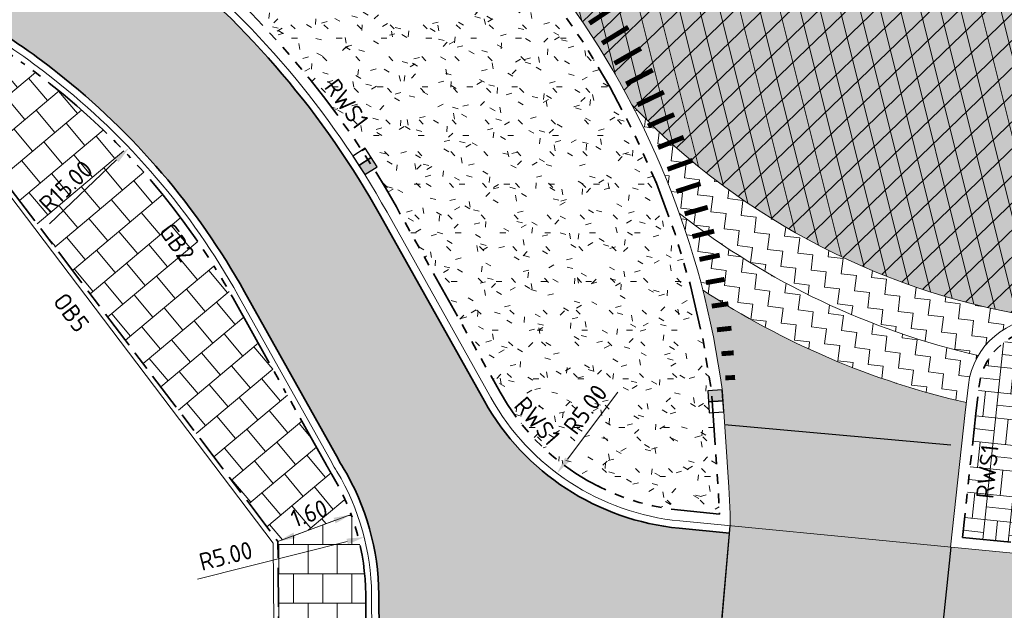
# Model space of a CAD drawing. Header units: metres. Extents: x 196651 to 397723, y 354703 to 710691.
# Tile 202 of 256: x 198029 to 198049, y 356099 to 356111. Entities that reach past the tile are written whole.
import ezdxf
from ezdxf.enums import TextEntityAlignment as Align

# ---------------------------------------------------------------- set-up
doc = ezdxf.new("R2010")
doc.units = ezdxf.units.M
doc.header["$MEASUREMENT"] = 0
for name, pattern in [('VH-OPSLUITBAND_100X200', [16, 8, -2, 4, -2]), ('VH-RIJWIELPADBAND_410X225', [28, 16, -2, 2, -2, 0, -2, 2, -2]), ('VH-RWSBAND_110X220', [24, 10, -2, 2, -2, 2, -2, 2, -2])]:
    doc.linetypes.add(name, pattern=pattern)
doc.layers.add('$0$X-XX-AL-HULPLIJNEN', color=4, linetype='Continuous', lineweight=25, plot=False)
doc.layers.add('X-XX-AL-HULPLIJNEN', color=4, linetype='Continuous', lineweight=25, plot=False)
for name, color, linetype, lineweight in [('N-WE-GR-GRAS_BERM-A', 86, 'Continuous', 5), ('N-WE-VH-GOOT_TEGEL-G', 170, 'Continuous', 35), ('N-WE-VH-KANTOPSLUITING_OPSLUITBAND_100X200-G', 5, 'VH-OPSLUITBAND_100X200', 35), ('N-WE-VH-KANTOPSLUITING_RIJWIELPADBAND_410X250-G', 5, 'VH-RIJWIELPADBAND_410X225', 35), ('N-WE-VH-KANTOPSLUITING_TEKST-T', 7, 'VH-OPSLUITBAND_100X200', 35), ('N-WE-VH-KANTOPSLUITING_TROTTOIRBAND_RWS_110 220-G', 6, 'VH-RWSBAND_110X220', 35), ('N-WE-VH-KANTVERHARDING-G', 1, 'Continuous', 5), ('N-WE-VH-VERHARDING_ASFALT_DEKLAAG-A', 251, 'Continuous', 5), ('N-WE-VH-VERHARDING_ASFALT_DEKLAAG-G_ZWART', 252, 'Continuous', 5), ('N-WE-VH-VERHARDING_ASFALT_TRAPSGEWIJSFREZEN-1_TRAP-A', 5, 'Continuous', 5), ('N-WE-VH-VERHARDING_TEGEL-A', 252, 'Continuous', 5), ('N-WE-VH_BETON_PRINTBETON-A', 252, 'Continuous', 5), ('X-XX-AL-AANPIJLING-M', 7, 'Continuous', 18)]:
    doc.layers.add(name, color=color, linetype=linetype, lineweight=lineweight)
doc.layers.add('N-WE-RI-HWA_KOLK_RWS-S', color=150, linetype='Continuous')
doc.layers.add('N-WE-VW-MARKERING_RUMBLE_STRIP-G', color=7, linetype='Continuous')
doc.layers.add('N-WE-VH-VERHARDING_ASFALT_COATING_ROOD-G', color=7, linetype='Continuous', lineweight=5, true_color=0xffa8a8)
doc.layers.add('N-WE-VH-VERHARDING_ASFALT_DEKLAAG-G_ROOD', color=7, linetype='Continuous', lineweight=5, true_color=0xbf4040)
doc.styles.add('NLCS-ISO', font='NLCS-ISO.ttf')
doc.styles.add('NLCS-ISO-M200-T18', font='NLCS-ISO.ttf')
doc.dimstyles.new('NLCS-M200-T18-PIJL', dxfattribs={"dimscale": 0.2, "dimtxt": 1.799999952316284, "dimasz": 1.8, "dimexe": 2, "dimexo": 2, "dimgap": 0.7, "dimtad": 1, "dimzin": 0, "dimdsep": 46, "dimtxsty": 'NLCS-ISO-M200-T18', "dimcen": 0, "dimdle": 2, "dimse1": 1, "dimse2": 1, "dimclrd": 256, "dimclre": 256, "dimclrt": 256, "dimadec": 1, "dimazin": 0, "dimtfac": 1, "dimtofl": 0, "dimtmove": 1, "dimatfit": 0, "dimfxl": 2, "dimfxlon": 1, "dimtfillclr": 254, "dimtolj": 1, "dimtzin": 0, "dimlwd": 18, "dimlwe": 18, "dimarcsym": 0})

# ---------------------------------------------------------------- blocks, each defined once
blk = doc.blocks.new('*D1956')
at = {"layer": 'Defpoints', "color": 0, "ltscale": 0.2, "transparency": 16777216}
for p in [(198031.4275904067, 356108.7473870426), (198020.5777401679, 356098.3897449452)]:
    blk.add_point(p, dxfattribs=at)
at = {"layer": 'X-XX-AL-AANPIJLING-M', "linetype": 'Continuous', "lineweight": 18, "ltscale": 0.2, "transparency": 16777216}
blk.add_line((198029.7928796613, 356107.1868356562), (198031.167194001, 356108.4988036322), dxfattribs=at)
at = {"layer": 'X-XX-AL-AANPIJLING-M', "ltscale": 0.2, "transparency": 16777216}
blk.add_solid([(198031.1257634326, 356108.5422030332), (198031.2086245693, 356108.4554042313), (198031.4275904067, 356108.7473870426)], dxfattribs=at)
at = {"layer": 'X-XX-AL-AANPIJLING-M', "ltscale": 0.2, "transparency": 16777216, "insert": (198030.1288756, 356107.9499914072), "char_height": 0.3599999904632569, "attachment_point": 5, "rotation": 43.67045162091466, "style": 'NLCS-ISO-M200-T18'}
blk.add_mtext('\\A1;R15.00', dxfattribs=at)
blk = doc.blocks.new('*D1957')
at = {"layer": 'Defpoints', "color": 0, "ltscale": 0.2, "transparency": 16777216}
for p in [(198036.252928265, 356100.751617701), (198031.4039127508, 356099.5321717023)]:
    blk.add_point(p, dxfattribs=at)
at = {"layer": 'X-XX-AL-AANPIJLING-M', "linetype": 'Continuous', "lineweight": 18, "ltscale": 0.2, "transparency": 16777216}
blk.add_line((198032.8293956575, 356099.8906567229), (198035.9037991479, 356100.6638175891), dxfattribs=at)
at = {"layer": 'X-XX-AL-AANPIJLING-M', "ltscale": 0.2, "transparency": 16777216}
blk.add_solid([(198035.8891657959, 356100.7220057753), (198035.9184324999, 356100.605629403), (198036.252928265, 356100.751617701)], dxfattribs=at)
at = {"layer": 'X-XX-AL-AANPIJLING-M', "ltscale": 0.2, "transparency": 16777216, "insert": (198033.4108172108, 356100.3668383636), "char_height": 0.3599999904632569, "attachment_point": 5, "rotation": 14.116198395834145, "style": 'NLCS-ISO-M200-T18'}
blk.add_mtext('\\A1;R5.00', dxfattribs=at)
blk = doc.blocks.new('*D1786')
at = {"layer": 'Defpoints', "color": 0, "ltscale": 0.2, "transparency": 16777216}
for p in [(198043.213705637, 356106.0622267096), (198040.2112520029, 356102.0640681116)]:
    blk.add_point(p, dxfattribs=at)
at = {"layer": 'X-XX-AL-AANPIJLING-M', "linetype": 'Continuous', "lineweight": 18, "ltscale": 0.2, "transparency": 16777216}
blk.add_line((198041.4602726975, 356103.7273020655), (198040.4274286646, 356102.3519355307), dxfattribs=at)
at = {"layer": 'X-XX-AL-AANPIJLING-M', "ltscale": 0.2, "transparency": 16777216}
blk.add_solid([(198040.3794507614, 356102.3879649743), (198040.4754065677, 356102.3159060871), (198040.2112520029, 356102.0640681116)], dxfattribs=at)
at = {"layer": 'X-XX-AL-AANPIJLING-M', "ltscale": 0.2, "transparency": 16777216, "insert": (198040.7960568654, 356103.3757095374), "char_height": 0.3599999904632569, "attachment_point": 5, "rotation": 53.094948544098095, "style": 'NLCS-ISO-M200-T18'}
blk.add_mtext('\\A1;R5.00', dxfattribs=at)
blk = doc.blocks.new('TEKST TB')
at = {"style": 'NLCS-ISO'}
blk.add_attdef('TEKST_TROTTOIRBANDEN', text='', height=0.36, rotation=0.340705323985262, dxfattribs=at).set_placement((0, 0), align=Align.BOTTOM_CENTER)
blk = doc.blocks.new('N-SRI-HWA-KOLK_RWS-SO')
at = {"ltscale": 0.1}
blk.add_hatch(color=256, dxfattribs=at).paths.add_polyline_path([(0, -0.7499999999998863), (1.124999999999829, -0.7499999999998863), (1.124999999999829, 0.7499999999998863), (0, 0.7499999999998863)])
blk.add_line((0, -0.7499999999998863), (0, 0.7499999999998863), dxfattribs=at)
at = {"flags": 128}
blk.add_lwpolyline([(-1.125000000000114, -0.7499999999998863), (1.124999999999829, -0.7499999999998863), (1.124999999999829, 0.7499999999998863), (-1.125000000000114, 0.7499999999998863)], close=True, dxfattribs=at)
at = {"ltscale": 0.1, "flags": 128}
blk.add_lwpolyline([(0, -0.7499999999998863), (1.124999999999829, -0.7499999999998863), (1.124999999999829, 0.7499999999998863), (0, 0.7499999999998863)], close=True, dxfattribs=at)
blk = doc.blocks.new('*D1665')
at = {"layer": 'Defpoints', "color": 0, "ltscale": 0.2, "transparency": 16777216}
for p in [(198040.9013134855, 356112.6079364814), (198029.0298699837, 356103.4390309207)]:
    blk.add_point(p, dxfattribs=at)
at = {"layer": 'X-XX-AL-AANPIJLING-M', "linetype": 'Continuous', "lineweight": 18, "ltscale": 0.2, "transparency": 16777216}
blk.add_line((198042.68994428, 356113.9893848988), (198041.1862281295, 356112.8279902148), dxfattribs=at)
at = {"layer": 'X-XX-AL-AANPIJLING-M', "ltscale": 0.2, "transparency": 16777216}
blk.add_solid([(198041.1495525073, 356112.8754759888), (198041.2229037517, 356112.7805044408), (198040.9013134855, 356112.6079364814)], dxfattribs=at)
at = {"layer": 'X-XX-AL-AANPIJLING-M', "ltscale": 0.2, "transparency": 16777216, "insert": (198041.884940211, 356113.7719718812), "char_height": 0.3599999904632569, "attachment_point": 5, "rotation": 37.68069187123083, "style": 'NLCS-ISO-M200-T18'}
blk.add_mtext('\\A1;R15.00', dxfattribs=at)
blk = doc.blocks.new('*D1773')
at = {"layer": 'Defpoints', "color": 0, "transparency": 16777216}
for p in [(198035.9837394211, 356101.2172793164), (198035.9837394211, 356101.2172793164), (198034.4827239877, 356100.6649936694)]:
    blk.add_point(p, dxfattribs=at)
at = {"layer": 'X-XX-AL-AANPIJLING-M', "linetype": 'Continuous', "lineweight": 18, "transparency": 16777216}
blk.add_line((198034.8205800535, 356100.7893048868), (198035.6458833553, 356101.0929680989), dxfattribs=at)
at = {"layer": 'X-XX-AL-AANPIJLING-M', "transparency": 16777216}
for points in [[(198035.6251648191, 356101.1492774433), (198035.6666018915, 356101.0366587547), (198035.9837394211, 356101.2172793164)], [(198034.7998615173, 356100.8456142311), (198034.8412985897, 356100.7329955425), (198034.4827239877, 356100.6649936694)]]:
    blk.add_solid(points, dxfattribs=at)
at = {"layer": 'X-XX-AL-AANPIJLING-M', "transparency": 16777216, "insert": (198035.1227328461, 356101.2414529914), "char_height": 0.3599999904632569, "attachment_point": 5, "rotation": 20.20065558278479, "style": 'NLCS-ISO-M200-T18'}
blk.add_mtext('\\A1;1.60', dxfattribs=at)

msp = doc.modelspace()

# ---------------------------------------------------------------- hatches: boundary and pattern name
at = {"layer": 'N-WE-GR-GRAS_BERM-A'}
h = msp.add_hatch(dxfattribs=at)
h.set_pattern_fill('AGR-GRAS_01', color=256, scale=0.04, pattern_type=2)
h.set_pattern_definition([(0, (0, 0), (1, 1), [0.12, -0.8]), (45, (0.4, 0.2), (-0.1131370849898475, 1.866761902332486), [0.12, -0.8]), (29.99999999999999, (0.08, 0.12), (0.2274613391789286, 1.286025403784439), [0.12, -0.8]), (15, (0.32, 0.48), (0.3856270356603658, 0.7244941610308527), [0.12, -0.8]), (135, (0.16, 2), (-0.02828427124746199, -0.6505382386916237), [0.12, -0.8]), (150, (1.2, 0.4), (0.2156921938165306, -0.5864101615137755), [0.12, -0.8]), (165, (0.24, 0.04), (0.1434520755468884, -0.7010146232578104), [0.12, -0.8]), (85, (0.4, 0.4), (-0.872677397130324, 1.040016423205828), [0.12, -0.8]), (99.99999999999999, (0, 0), (-1.112117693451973, 0.7787131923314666), [0.12, -0.7999999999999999])])
edge = h.paths.add_edge_path()
edge.add_arc((198035.2421205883, 356116.7529131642), 4.779999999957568, 175.1957659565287, 231.371803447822)
edge.add_arc((198020.577740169, 356098.3897449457), 18.7199999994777, 29.233282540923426, 51.39462795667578, ccw=False)
edge.add_line((198036.9135335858, 356107.5319686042), (198039.0424934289, 356103.7278341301))
edge.add_arc((198043.213705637, 356106.0622267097), 4.780000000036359, 209.233282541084, 264.4633105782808)
edge.add_line((198042.752516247, 356101.3045272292), (198043.5478804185, 356101.2274283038))
edge.add_line((198043.5478804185, 356101.2274283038), (198043.5195082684, 356101.7626166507))
edge.add_line((198043.5195082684, 356101.7626166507), (198043.3874663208, 356103.7187676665))
edge.add_arc((198026.0686544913, 356101.4441579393), 17.46754397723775, 7.482259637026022, 65.5380046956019)
edge.add_arc((198030.0801653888, 356110.2621105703), 7.780000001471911, 65.53800469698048, 83.44999517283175)
edge.add_line((198030.967632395, 356117.9913280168), (198030.5533503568, 356118.0388957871))
edge.add_line((198030.5533503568, 356118.0388957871), (198030.4789142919, 356117.1532452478))
at = {"layer": 'N-WE-VH-VERHARDING_ASFALT_COATING_ROOD-G'}
msp.add_hatch(color=256, dxfattribs=at).paths.add_polyline_path([(198056.3443552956, 356099.7647148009), (198052.3303097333, 356100.1550690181), (198043.76547879, 356100.9853041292), (198043.4714418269, 356097.6481606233), (198043.4757149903, 356097.6476646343), (198043.6244462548, 356097.6332477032), (198043.6077378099, 356097.4841937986), (198047.7840578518, 356097.0793635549), (198051.9865510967, 356096.6719962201), (198055.6792125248, 356096.314049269), (198055.6960297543, 356096.4631158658), (198055.8507287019, 356096.4481204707)])
at = {"layer": 'N-WE-VH-VERHARDING_ASFALT_DEKLAAG-A', "lineweight": 9}
h = msp.add_hatch(dxfattribs=at)
h.set_pattern_fill('AVH-ASFALT', color=256, scale=0.4, angle=164, pattern_type=2)
h.set_pattern_definition([(224, (0, 0), (0.2778633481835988, -0.2877359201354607), []), (283.9999999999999, (0, 0), (0.3881182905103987, 0.09676875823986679), [])])
h.paths.add_polyline_path([(198042.195, 356121.505), (198042.213, 356122.748), (198042.377, 356124.006), (198042.691, 356125.254), (198043.154, 356126.464), (198043.757, 356127.611), (198044.486, 356128.671), (198045.322, 356129.626), (198046.244, 356130.46), (198047.263, 356131.179), (198048.396, 356131.776), (198049.62, 356132.226), (198050.904, 356132.51), (198052.215, 356132.619), (198053.517, 356132.551), (198054.776, 356132.316), (198055.962, 356131.93), (198057.197, 356131.35), (198058.38, 356130.606), (198059.478, 356129.706), (198060.461, 356128.667), (198061.305, 356127.512), (198061.99, 356126.269), (198062.508, 356124.971), (198062.854, 356123.651), (198063.03, 356122.293), (198063.018, 356120.882), (198062.804, 356119.459), (198062.386, 356118.066), (198061.773, 356116.748), (198060.988, 356115.542), (198060.06, 356114.48), (198059.026, 356113.581), (198057.873, 356112.821), (198056.594, 356112.205), (198055.217, 356111.761), (198053.778, 356111.508), (198052.317, 356111.458), (198050.878, 356111.608), (198049.499, 356111.947), (198048.214, 356112.452), (198047.006, 356113.121), (198045.867, 356113.968), (198044.834, 356114.982), (198043.942, 356116.139), (198043.22, 356117.409), (198042.685, 356118.754), (198042.345, 356120.132)], flags=16)
edge = h.paths.add_edge_path()
edge.add_arc((198055.4766119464, 356121.7187497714), 14.11288123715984, 355.5884498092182, 393.7722363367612)
edge.add_line((198067.2079999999, 356129.5639999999), (198066.1790000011, 356130.5539999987))
edge.add_line((198066.1790000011, 356130.5539999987), (198065.2290000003, 356131.6210000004))
edge.add_line((198065.2290000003, 356131.6210000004), (198064.3699999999, 356132.7630000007))
edge.add_line((198064.3699999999, 356132.7630000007), (198063.6129999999, 356133.974))
edge.add_arc((198053.8240087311, 356126.3573724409), 12.40311918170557, 37.88580496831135, 85.5774554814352)
edge.add_line((198054.7804298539, 356138.7235611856), (198053.7762296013, 356138.7758346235))
edge.add_line((198053.7762296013, 356138.7758346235), (198053.677, 356138.781))
edge.add_arc((198052.3660935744, 356125.937231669), 12.91049420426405, 84.17225479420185, 124.680642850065)
edge.add_line((198045.0199999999, 356136.5539999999), (198044.032, 356135.519))
edge.add_line((198044.032, 356135.519), (198042.957, 356134.575))
edge.add_line((198042.957, 356134.575), (198041.803, 356133.729))
edge.add_line((198041.803, 356133.729), (198040.58, 356132.986))
edge.add_arc((198053.256285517, 356120.5498401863), 17.757992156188, 135.5478466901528, 167.9898876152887)
edge.add_line((198035.8870000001, 356124.2450000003), (198035.7507638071, 356123.3234022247))
edge.add_arc((198059.6964027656, 356125.0312047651), 24.00646193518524, 184.0794266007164, 206.5771165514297)
edge.add_arc((198026.0686544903, 356101.4441579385), 17.68754397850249, 27.560139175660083, 46.57731757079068, ccw=False)
edge.add_arc((198052.3151757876, 356119.6819750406), 14.58518576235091, 223.5779036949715, 261.9630649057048)
edge.add_line((198050.2760000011, 356105.240042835), (198051.0643627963, 356105.1505225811))
edge.add_arc((198052.3151757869, 356119.6819750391), 14.58518576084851, 265.0803201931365, 302.8950754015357)
edge.add_arc((198073.1743636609, 356095.6929686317), 17.47204140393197, 119.23239695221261, 137.7735058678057, ccw=False)
edge.add_arc((198058.583600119, 356119.9447743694), 10.85312894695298, 303.9315362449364, 358.158694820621)
edge.add_line((198069.4311251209, 356119.5960491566), (198069.5476804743, 356120.6331866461))
at = {"layer": 'N-WE-VH-VERHARDING_ASFALT_DEKLAAG-G_ROOD'}
h = msp.add_hatch(color=256, dxfattribs=at)
edge = h.paths.add_edge_path()
edge.add_line((198059.9864198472, 356094.7601444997), (198057.7619354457, 356084.3678069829))
edge.add_line((198057.7619354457, 356084.3678069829), (198059.940892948, 356083.9030916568))
edge.add_line((198059.940892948, 356083.9030916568), (198062.4269893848, 356095.5122985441))
edge.add_arc((198072.3519624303, 356093.3868785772), 10.14999999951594, 83.28178701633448, 167.9127494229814, ccw=False)
edge.add_line((198073.5393747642, 356103.4671837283), (198074.9791103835, 356103.3050425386))
edge.add_line((198074.9791103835, 356103.3050425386), (198114.4968007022, 356098.8510774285))
edge.add_line((198114.4968007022, 356098.8510774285), (198132.2268560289, 356096.853071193))
edge.add_line((198132.2268560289, 356096.853071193), (198162.1601647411, 356093.4810409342))
edge.add_arc((198159.1768737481, 356066.9985471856), 26.65000000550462, 71.13364386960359, 83.57264511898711, ccw=False)
edge.add_line((198167.7944663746, 356092.2167865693), (198175.5435832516, 356089.5687534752))
edge.add_line((198175.5435832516, 356089.5687534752), (198177.7043724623, 356088.8800265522))
edge.add_arc((198187.8322783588, 356120.6549856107), 33.35000001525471, 252.3209120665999, 259.1584336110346)
edge.add_line((198181.559347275, 356087.9002479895), (198189.8761610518, 356086.7686389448))
edge.add_line((198189.8761610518, 356086.7686389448), (198190.2561459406, 356089.570107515))
edge.add_line((198190.2561459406, 356089.570107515), (198182.1655033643, 356091.0423166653))
edge.add_arc((198187.8322783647, 356120.6549856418), 30.15000004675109, 252.3209120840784, 259.1666677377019, ccw=False)
edge.add_line((198178.6761655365, 356091.9288981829), (198176.5469664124, 356092.6075561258))
edge.add_line((198176.5469664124, 356092.6075561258), (198168.8292242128, 356095.2448678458))
edge.add_arc((198159.1768737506, 356066.9985471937), 29.84999999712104, 71.13364387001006, 83.5726451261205)
edge.add_line((198162.5183835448, 356096.6609276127), (198132.5852027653, 356100.0329434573))
edge.add_line((198132.5852027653, 356100.0329434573), (198114.8552001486, 356102.0309437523))
edge.add_line((198114.8552001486, 356102.0309437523), (198078.5813975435, 356106.1192963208))
edge.add_arc((198078.9341944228, 356109.2494775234), 3.149999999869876, 174.1331039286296, 263.5694374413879, ccw=False)
edge.add_line((198075.8006939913, 356109.5714636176), (198076.1303685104, 356112.7797861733))
edge.add_line((198076.1303685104, 356112.7797861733), (198073.9418920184, 356113.00466535))
edge.add_line((198073.9418920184, 356113.00466535), (198073.733660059, 356110.9781960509))
edge.add_arc((198068.6106355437, 356111.5046177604), 5.15000000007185, 281.6676210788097, 354.1331039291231, ccw=False)
edge.add_arc((198072.3519624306, 356093.3868785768), 13.34999999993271, 101.6676210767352, 142.4569986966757)
edge.add_arc((198057.682029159, 356104.6582181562), 5.150001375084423, 264.44562191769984, 322.4816876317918, ccw=False)
edge.add_line((198057.1835583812, 356099.5323971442), (198056.3222446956, 356099.6161573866))
edge.add_line((198056.3222446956, 356099.6161573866), (198055.8507287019, 356096.4481204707))
edge.add_line((198055.8507287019, 356096.4481204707), (198058.972845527, 356096.1454850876))
edge.add_arc((198058.8618928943, 356095.0008499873), 1.149999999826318, -12.081867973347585, 84.46345942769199, ccw=False)
edge = h.paths.add_edge_path()
edge.add_line((198038.8846066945, 356086.5605381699), (198038.7919455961, 356096.8898003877))
edge.add_arc((198039.9418993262, 356096.9001163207), 1.149999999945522, 83.3792660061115, 180.5139716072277, ccw=False)
edge.add_line((198040.0744904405, 356098.0424470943), (198043.471441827, 356097.6481606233))
edge.add_line((198043.471441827, 356097.6481606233), (198043.7523128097, 356100.8358772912))
edge.add_line((198043.7523128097, 356100.8358772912), (198042.646178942, 356100.9435927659))
edge.add_arc((198043.2137056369, 356106.0622267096), 5.149999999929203, 209.2332825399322, 263.6731921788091, ccw=False)
edge.add_line((198038.71961717, 356103.5471384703), (198036.5906573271, 356107.3512729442))
edge.add_arc((198020.5777401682, 356098.3897449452), 18.35000000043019, 29.23328254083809, 51.38998534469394)
edge.add_arc((198035.2421205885, 356116.7529131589), 5.149999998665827, 218.680858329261, 231.3899853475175, ccw=False)
edge.add_line((198031.2218284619, 356113.5342564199), (198030.584734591, 356113.9496301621))
edge.add_arc((198020.4984461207, 356098.2340134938), 18.67388075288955, 57.30763771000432, 75.82059601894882)
edge.add_arc((198024.9348019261, 356119.485942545), 3.150000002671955, 261.88503622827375, 272.51048941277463, ccw=False)
edge.add_line((198024.4901485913, 356116.367484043), (198023.678902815, 356116.483157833))
edge.add_line((198023.678902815, 356116.483157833), (198023.4090844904, 356113.2728222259))
edge.add_arc((198020.5777401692, 356098.3897449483), 15.14999999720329, 63.19256403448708, 79.22880732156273, ccw=False)
edge.add_line((198027.4102898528, 356111.9115334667), (198028.2965420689, 356111.425948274))
edge.add_arc((198020.5777401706, 356098.3897449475), 15.14999999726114, 29.233282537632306, 59.37001031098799, ccw=False)
edge.add_line((198033.7982140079, 356105.7884996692), (198035.7170540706, 356102.359817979))
edge.add_arc((198038.4708799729, 356103.8323691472), 3.12281348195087, 208.1347176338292, 211.992830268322)
edge.add_arc((198031.4039127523, 356099.5321717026), 5.149999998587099, 0.4853907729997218, 30.9123490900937, ccw=False)
edge.add_line((198036.5537279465, 356099.5758002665), (198036.6641461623, 356086.5422884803))
edge.add_line((198036.6641461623, 356086.5422884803), (198038.8846066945, 356086.5605381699))
at = {"layer": 'N-WE-VH-VERHARDING_ASFALT_DEKLAAG-G_ZWART'}
h = msp.add_hatch(color=256, dxfattribs=at)
h.paths.add_polyline_path([(198042.195, 356121.505), (198042.213, 356122.748), (198042.377, 356124.006), (198042.691, 356125.254), (198043.154, 356126.464), (198043.757, 356127.611), (198044.486, 356128.671), (198045.322, 356129.626), (198046.244, 356130.46), (198047.263, 356131.179), (198048.396, 356131.776), (198049.62, 356132.226), (198050.904, 356132.51), (198052.215, 356132.619), (198053.517, 356132.551), (198054.776, 356132.316), (198055.962, 356131.93), (198057.197, 356131.35), (198058.38, 356130.606), (198059.478, 356129.706), (198060.461, 356128.667), (198061.305, 356127.512), (198061.99, 356126.269), (198062.508, 356124.971), (198062.854, 356123.651), (198063.03, 356122.293), (198063.018, 356120.882), (198062.804, 356119.459), (198062.386, 356118.066), (198061.773, 356116.748), (198060.988, 356115.542), (198060.06, 356114.48), (198059.026, 356113.581), (198057.873, 356112.821), (198056.594, 356112.205), (198055.217, 356111.761), (198053.778, 356111.508), (198052.317, 356111.458), (198050.878, 356111.608), (198049.499, 356111.947), (198048.214, 356112.452), (198047.006, 356113.121), (198045.867, 356113.968), (198044.834, 356114.982), (198043.942, 356116.139), (198043.22, 356117.409), (198042.685, 356118.754), (198042.345, 356120.132)], flags=16)
edge = h.paths.add_edge_path()
edge.add_arc((198055.4766119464, 356121.7187497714), 14.11288123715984, 355.5884498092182, 393.7722363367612)
edge.add_line((198067.2079999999, 356129.5639999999), (198066.1790000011, 356130.5539999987))
edge.add_line((198066.1790000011, 356130.5539999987), (198065.2290000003, 356131.6210000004))
edge.add_line((198065.2290000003, 356131.6210000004), (198064.3699999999, 356132.7630000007))
edge.add_line((198064.3699999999, 356132.7630000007), (198063.6129999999, 356133.974))
edge.add_arc((198053.8240087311, 356126.3573724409), 12.40311918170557, 37.88580496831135, 85.5774554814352)
edge.add_line((198054.7804298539, 356138.7235611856), (198053.7762296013, 356138.7758346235))
edge.add_line((198053.7762296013, 356138.7758346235), (198053.677, 356138.781))
edge.add_arc((198052.3660935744, 356125.937231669), 12.91049420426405, 84.17225479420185, 124.680642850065)
edge.add_line((198045.0199999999, 356136.5539999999), (198044.032, 356135.519))
edge.add_line((198044.032, 356135.519), (198042.957, 356134.575))
edge.add_line((198042.957, 356134.575), (198041.803, 356133.729))
edge.add_line((198041.803, 356133.729), (198040.58, 356132.986))
edge.add_arc((198053.256285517, 356120.5498401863), 17.757992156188, 135.5478466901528, 167.9898876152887)
edge.add_line((198035.8870000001, 356124.2450000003), (198035.7507638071, 356123.3234022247))
edge.add_arc((198059.6964027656, 356125.0312047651), 24.00646193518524, 184.0794266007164, 206.5771165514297)
edge.add_arc((198026.0686544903, 356101.4441579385), 17.68754397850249, 27.560139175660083, 46.57731757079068, ccw=False)
edge.add_arc((198052.3151757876, 356119.6819750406), 14.58518576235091, 223.5779036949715, 261.9630649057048)
edge.add_line((198050.2760000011, 356105.240042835), (198051.0643627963, 356105.1505225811))
edge.add_arc((198052.3151757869, 356119.6819750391), 14.58518576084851, 265.0803201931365, 302.8950754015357)
edge.add_arc((198073.1743636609, 356095.6929686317), 17.47204140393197, 119.23239695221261, 137.7735058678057, ccw=False)
edge.add_arc((198058.583600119, 356119.9447743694), 10.85312894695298, 303.9315362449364, 358.158694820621)
edge.add_line((198069.4311251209, 356119.5960491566), (198069.5476804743, 356120.6331866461))
h = msp.add_hatch(color=256, dxfattribs=at)
edge = h.paths.add_edge_path()
edge.add_arc((198052.3151630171, 356119.6819589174), 16.58516527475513, 236.6843545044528, 241.5221065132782)
edge.add_arc((198036.9245034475, 356104.5919238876), 7.499999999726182, -4.616406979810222, 3.911799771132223, ccw=False)
edge.add_line((198044.4001724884, 356103.9882912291), (198044.391453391, 356103.880309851))
edge.add_line((198044.391453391, 356103.880309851), (198043.6265358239, 356103.4436769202))
edge.add_line((198043.6265358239, 356103.4436769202), (198043.6019109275, 356103.7752801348))
edge.add_arc((198026.0687602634, 356101.4441751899), 17.68743685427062, 7.573295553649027, 14.33171967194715)
h = msp.add_hatch(color=256, dxfattribs=at)
edge = h.paths.add_edge_path()
edge.add_arc((198052.3151757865, 356119.681975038), 16.58518575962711, 241.5220944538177, 257.113208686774)
edge.add_line((198048.6162582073, 356103.5145264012), (198048.5935547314, 356103.3146564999))
edge.add_line((198048.5935547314, 356103.3146564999), (198048.2910211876, 356100.5466240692))
edge.add_line((198048.2910211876, 356100.5466240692), (198043.7654789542, 356100.9853051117))
edge.add_line((198043.7654789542, 356100.9853051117), (198043.768, 356101.231))
edge.add_line((198043.768, 356101.231), (198043.7391730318, 356101.7747676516))
edge.add_line((198043.7391730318, 356101.7747676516), (198043.626535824, 356103.4436769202))
edge.add_line((198043.626535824, 356103.4436769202), (198044.391453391, 356103.880309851))
edge.add_line((198044.391453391, 356103.880309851), (198044.4001724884, 356103.9882912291))
edge.add_arc((198036.9245032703, 356104.5919216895), 7.499999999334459, 355.3836098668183, 363.9118147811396)
at = {"layer": 'N-WE-VH-VERHARDING_ASFALT_TRAPSGEWIJSFREZEN-1_TRAP-A', "lineweight": 9}
h = msp.add_hatch(dxfattribs=at)
h.set_pattern_fill('AVH-ASFALT_FREESVAK', color=256, scale=0.2, angle=83.00000000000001, pattern_type=2)
h.set_pattern_definition([(83.00000000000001, (198041.7491164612, 356104.4844526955), (-0.2720865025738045, 0.3482548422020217), [0.3125, -0.3125]), (173, (198041.787200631, 356104.7946233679), (-0.3482548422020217, -0.2720865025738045), [0.3125, -0.3125])])
h.paths.add_polyline_path([(198041.7491164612, 356109.6278199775, -0.03444802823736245), (198042.7242468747, 356107.3973465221, 0.1102865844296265), (198048.8607105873, 356104.4844526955, -0.2810429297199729), (198050.2760000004, 356105.240042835, -0.1690707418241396)])
h = msp.add_hatch(dxfattribs=at)
h.set_pattern_fill('AVH-ASFALT_FREESVAK', color=256, scale=0.2, angle=83.00000000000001, pattern_type=2)
h.set_pattern_definition([(83.00000000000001, (198042.7242468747, 356103.5145264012), (-0.2720865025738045, 0.3482548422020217), [0.3125, -0.3125]), (173, (198042.7623310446, 356103.8246970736), (-0.3482548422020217, -0.2720865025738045), [0.3125, -0.3125])])
h.paths.add_polyline_path([(198042.7242468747, 356107.3973465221, -0.02328980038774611), (198043.2057439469, 356105.8224426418, 0.08937455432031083), (198048.6162582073, 356103.5145264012), (198048.6567554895, 356103.8710439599, -0.1061304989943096), (198048.8607105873, 356104.4844526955, -0.1102865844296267)])
at = {"layer": 'N-WE-VH-VERHARDING_TEGEL-A'}
h = msp.add_hatch(dxfattribs=at)
h.set_pattern_fill('AVH-TEGEL_300X300_HALFST', color=256, scale=2, angle=310, pattern_type=2)
h.set_pattern_definition([(310, (0, 0), (0.6154858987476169, -0.2667903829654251), [0.6, -0.6]), (40.00000000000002, (0, 0), (-0.3856725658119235, 0.4596266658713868), [])])
h.paths.add_polyline_path([(198033.5626016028, 356105.6566406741, 0.09859978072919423), (198029.7882505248, 356110.0765280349, 0.01723495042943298), (198028.9614092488, 356110.6831778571), (198027.9784236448, 356109.2417722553), (198034.4827239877, 356100.6649936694), (198035.9837394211, 356101.2172793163, 0.04669952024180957), (198035.5914607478, 356102.0379334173, -0.007253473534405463), (198035.4807843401, 356102.2291335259)])
h = msp.add_hatch(dxfattribs=at)
h.set_pattern_fill('AVH-TEGEL_300X300_HALFST', color=256, scale=2, angle=270, pattern_type=2)
h.set_pattern_definition([(270, (0, 0), (0.2999999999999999, -0.6), [0.6, -0.6]), (0, (0, 0), (1.469576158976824e-16, 0.6), [])])
edge = h.paths.add_edge_path()
edge.add_line((198036.2886672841, 356098.991628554), (198036.2837376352, 356099.5735129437))
edge.add_arc((198031.4039127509, 356099.5321717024), 4.879999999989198, 0.4853907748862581, 20.20065558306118)
edge.add_line((198035.9837394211, 356101.2172793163), (198034.4827239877, 356100.6649936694))
edge.add_line((198034.4827239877, 356100.6649936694), (198034.5989362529, 356086.5253147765))
edge.add_line((198034.5989362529, 356086.5253147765), (198036.3141579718, 356086.5394119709))
edge.add_line((198036.3141579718, 356086.5394119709), (198036.2595105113, 356092.9905500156))
edge.add_line((198036.2595105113, 356092.9905500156), (198036.2510389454, 356093.989836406))
edge.add_line((198036.2510389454, 356093.989836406), (198036.3310360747, 356093.9905141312))
edge.add_line((198036.3310360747, 356093.9905141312), (198036.2971388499, 356097.9916644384))
edge.add_line((198036.2971388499, 356097.9916644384), (198036.2886672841, 356098.991628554))
at = {"layer": 'N-WE-VH_BETON_PRINTBETON-A'}
h = msp.add_hatch(dxfattribs=at)
h.set_pattern_fill('AVH-BSS_KEIFORMAAT_BLOK', color=256, scale=2.5, angle=174, pattern_type=2)
h.set_pattern_definition([(174, (192530.8626700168, 422217.2792524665), (-0.05487744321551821, -0.5221239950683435), []), (174, (192530.8352312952, 422217.018190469), (-0.5770014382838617, -0.4672465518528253), [0.525, -0.525]), (264, (192530.8626700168, 422217.2792524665), (0.5221239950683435, -0.05487744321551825), []), (264, (192531.1237320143, 422217.2518137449), (0.4672465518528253, -0.5770014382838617), [0.525, -0.525])])
edge = h.paths.add_edge_path()
edge.add_line((198048.5339150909, 356100.7441051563), (198052.132562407, 356100.3952689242))
edge.add_line((198052.132562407, 356100.3952689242), (198052.4341518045, 356103.5065107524))
edge.add_arc((198051.1601234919, 356103.6300091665), 1.279999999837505, 354.4633105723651, 443.5216925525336)
edge.add_line((198051.304542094, 356104.9018359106), (198050.2574792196, 356105.0207321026))
edge.add_arc((198050.1873975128, 356103.7027250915), 1.31986890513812, 86.95630740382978, 173.2979002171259)
edge.add_line((198048.8765480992, 356103.8567632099), (198048.8122016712, 356103.2902898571))
edge.add_line((198048.8122016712, 356103.2902898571), (198048.5339150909, 356100.7441051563))

# ---------------------------------------------------------------- linework, layer by layer
at = {"layer": '$0$X-XX-AL-HULPLIJNEN', "flags": 128}
msp.add_lwpolyline([(198048.2994006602, 356100.5458067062), (198047.9349804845, 356097.0793635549)], dxfattribs=at)
at = {"layer": 'N-WE-VH-GOOT_TEGEL-G', "flags": 128}
for points in [[(198036.6726175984, 356085.5423243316), (198036.6641458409, 356086.5423264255), (198036.5537279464, 356099.5758002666, 0.1335434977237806), (198035.8224258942, 356102.1777796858, -0.01684342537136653), (198035.7170540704, 356102.3598179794), (198033.7982140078, 356105.7884996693, 0.09859978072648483), (198029.9553767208, 356110.288586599, 0.03322639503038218), (198028.2965420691, 356111.425948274), (198027.4102898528, 356111.9115334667, 0.08174255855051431), (198022.716315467, 356113.3880447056), (198012.3543747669, 356114.8655315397), (198000.1454992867, 356116.6063688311, 0.008349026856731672), (197996.8271793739, 356117.0231152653), (197957.1139794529, 356121.3384500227, 0.004590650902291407), (197955.2840182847, 356121.5203149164), (197938.160162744, 356123.063484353, -0.004590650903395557), (197936.2717305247, 356123.2511602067), (197915.7396567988, 356125.4822262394, 0.02355031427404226), (197906.3282516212, 356126.0584131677), (197888.5724948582, 356126.3079682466, 0.02629714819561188), (197886.088348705, 356126.2122111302), (197877.9412878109, 356125.467868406, -0.01585201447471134), (197876.4636929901, 356125.3799825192), (197873.8822257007, 356125.3084378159)], [(198043.752312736, 356100.8358772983), (198042.7168174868, 356100.93625342, -0.2457624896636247), (198038.71961717, 356103.5471384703), (198036.5906573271, 356107.3512729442, 0.09697917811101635), (198032.0284372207, 356112.7286443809, -0.2502283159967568), (198030.1102142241, 356117.1842332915), (198030.2040286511, 356118.3004502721)]]:
    msp.add_lwpolyline(points, format="xyb", dxfattribs=at)
at = {"layer": 'N-WE-VH-KANTOPSLUITING_OPSLUITBAND_100X200-G', "ltscale": 0.1, "flags": 128}
msp.add_lwpolyline([(198034.5989362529, 356086.5253147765), (198034.4827239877, 356100.6649936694), (198027.9784236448, 356109.2417722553), (198006.2132453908, 356114.0216057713), (197918.7251839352, 356123.5282754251, 0.02355031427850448), (197909.4876289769, 356124.0938188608), (197887.8780821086, 356124.397538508), (197882.3404705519, 356124.0124279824), (197875.8737055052, 356121.2699917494, -0.008265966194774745), (197874.9678600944, 356121.26120775, 0.0002813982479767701), (197874.5564209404, 356121.2545715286, 0.0002813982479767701)], format="xyb", dxfattribs=at)
at = {"layer": 'N-WE-VH-KANTOPSLUITING_RIJWIELPADBAND_410X250-G', "ltscale": 0.1, "flags": 128}
msp.add_lwpolyline([(198036.2886672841, 356098.991628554), (198036.2837376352, 356099.5735129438, 0.1334727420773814), (198035.5914726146, 356102.037913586, -0.007256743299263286), (198035.4807469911, 356102.2292002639), (198033.5626016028, 356105.6566406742, 0.09859978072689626), (198029.7882505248, 356110.0765280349, 0.03309153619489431), (198028.1658774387, 356111.1895329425)], format="xyb", dxfattribs=at)
at = {"layer": 'N-WE-VH-KANTOPSLUITING_TROTTOIRBAND_RWS_110 220-G', "ltscale": 0.1, "flags": 128}
msp.add_lwpolyline([(198043.5479516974, 356101.2274213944), (198042.7525162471, 356101.3045272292, -0.2457624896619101), (198039.0424934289, 356103.7278341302), (198036.9135335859, 356107.5319686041, 0.09697917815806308), (198032.2593232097, 356113.0177666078, -0.2502283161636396), (198030.4789142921, 356117.15324525), (198030.5533503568, 356118.0388957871), (198030.9676323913, 356117.9913280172, -0.078315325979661), (198033.301782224, 356117.343747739, -0.2588771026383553), (198043.3874663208, 356103.7187676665), (198043.5195082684, 356101.7626166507), (198043.5478804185, 356101.2274283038)], format="xyb", dxfattribs=at)
msp.add_lwpolyline([(198048.533915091, 356100.7441051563), (198052.132562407, 356100.3952689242), (198052.4341518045, 356103.5065107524, 0.4094082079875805), (198051.304542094, 356104.9018359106), (198050.2574792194, 356105.0207321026, 0.3956332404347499), (198048.8765480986, 356103.8567632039), (198048.8122016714, 356103.2902898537)], format="xyb", close=True, dxfattribs=at)
at = {"layer": 'N-WE-VH-KANTVERHARDING-G', "flags": 128}
for points in [[(198052.3303096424, 356100.1550690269), (198042.7312899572, 356101.0855536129, -0.2457624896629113), (198038.8505129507, 356103.6203934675), (198036.7215531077, 356107.4245279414, 0.09697917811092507), (198032.1220396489, 356112.8458560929, -0.2502283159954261), (198030.259687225, 356117.1716705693), (198031.4294343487, 356131.089483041, -9.540545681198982e-05), (198031.4294343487, 356131.089483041, 9.540545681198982e-05)], [(198030.3531187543, 356118.2833317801), (198030.9927278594, 356118.2098920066, -0.07831532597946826), (198033.3928819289, 356117.5439996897, -0.2589823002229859), (198043.6065, 356103.7405), (198043.7391157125, 356101.7758488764), (198043.768, 356101.231), (198043.7654788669, 356100.9853041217)], [(198036.5141512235, 356086.5410556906), (198036.4037333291, 356099.5745295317, 0.1334727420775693), (198035.6944453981, 356102.0995301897, -0.01662183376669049), (198035.5854639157, 356102.2878037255), (198033.6673182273, 356105.715244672, 0.09859978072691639), (198029.8625288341, 356110.1707762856, 0.03322639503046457), (198028.2201182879, 356111.2968769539, 0.03322639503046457)], [(198050.2760000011, 356105.2400428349, -0.1690707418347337), (198041.7491164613, 356109.6278199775)], [(198048.8607105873, 356104.4844526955, -0.1102865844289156), (198042.7242468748, 356107.3973465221, -0.1102865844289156)], [(198048.6162582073, 356103.5145264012, -0.08937455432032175), (198043.2057439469, 356105.8224426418, -0.08937455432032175)], [(198052.3303097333, 356100.1550690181), (198052.6531254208, 356103.4852844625, 0.4094082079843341), (198051.3293640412, 356105.1204311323), (198050.276, 356105.240042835, 0.3970029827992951), (198048.658, 356103.882), (198048.5935547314, 356103.3146564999), (198048.2910206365, 356100.546619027)]]:
    msp.add_lwpolyline(points, format="xyb", dxfattribs=at)
for points in [[(198034.4989396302, 356086.5244929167), (198034.383, 356100.631), (198027.921, 356109.152), (198006.1970721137, 356113.9227745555)], [(198043.4757149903, 356097.6476646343), (198043.7654788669, 356100.9853041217)]]:
    msp.add_lwpolyline(points, dxfattribs=at)
at = {"layer": 'N-WE-VH-VERHARDING_TEGEL-A', "flags": 128}
msp.add_lwpolyline([(198034.4827239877, 356100.6649936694), (198035.9837394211, 356101.2172793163)], dxfattribs=at)
at = {"layer": 'N-WE-VW-MARKERING_RUMBLE_STRIP-G', "const_width": 0.1, "flags": 128}
for points in [[(198040.8752306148, 356111.3012378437), (198041.4025197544, 356111.6512192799)], [(198041.1385993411, 356110.8936808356), (198041.6755394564, 356111.2242440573)], [(198041.3908359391, 356110.4789504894), (198041.9338304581, 356110.7882012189)], [(198041.6318070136, 356110.057229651), (198042.1770919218, 356110.3435986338)], [(198041.8613740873, 356109.6286999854), (198042.4050405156, 356109.8909541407)], [(198042.0793932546, 356109.1935427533), (198042.6174107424, 356109.4307949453)], [(198042.2857148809, 356108.7519396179), (198042.8139552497, 356108.9636570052)], [(198042.4801833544, 356108.3040734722), (198042.9944451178, 356108.4900844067)], [(198042.662636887, 356107.8501292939), (198043.1586701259, 356108.0106287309)], [(198042.8329073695, 356107.3902950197), (198043.3064389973, 356107.5258484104)], [(198042.9908202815, 356106.9247624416), (198043.4375796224, 356107.0363080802)], [(198043.1361946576, 356106.4537281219), (198043.5519392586, 356106.5425779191)], [(198043.2688431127, 356105.9773943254), (198043.6493847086, 356106.0452329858)], [(198043.3885719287, 356105.4959699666), (198043.7298024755, 356105.5448525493)], [(198043.4951812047, 356105.0096715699), (198043.7930988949, 356105.0420194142)], [(198043.5884650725, 356104.5187242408), (198043.8392002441, 356104.5373192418)], [(198043.6682119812, 356104.0233626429), (198043.8680528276, 356104.0313398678)]]:
    msp.add_lwpolyline(points, dxfattribs=at)
at = {"layer": 'X-XX-AL-HULPLIJNEN', "flags": 128}
for points in [[(198043.651837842, 356103.068837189), (198048.2955244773, 356102.6461757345)], [(198043.4582712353, 356097.4986822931), (198043.7654788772, 356100.9853051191)]]:
    msp.add_lwpolyline(points, dxfattribs=at)

# ---------------------------------------------------------------- block references
at = {"layer": 'N-WE-RI-HWA_KOLK_RWS-S', "xscale": 0.2000000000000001, "yscale": 0.2000000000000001, "zscale": 0.2000000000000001}
for p, rotation in [((198036.2702886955, 356108.4677616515), 302.7092541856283), ((198043.469635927, 356103.5408394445), 93.86165855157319)]:
    msp.add_blockref('N-SRI-HWA-KOLK_RWS-SO', p, dxfattribs=dict(at, rotation=rotation))
at = {"layer": 'N-WE-VH-KANTOPSLUITING_TEKST-T'}
for p, rotation, values in [((198035.6598589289, 356109.4788429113), 306.3251116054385, {'TEKST_TROTTOIRBANDEN': 'RWS1'}), ((198032.1765952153, 356106.6331931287), 305.3903038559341, {'TEKST_TROTTOIRBANDEN': 'GB2'}), ((198030.0069475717, 356105.1918914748), 306.3251116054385, {'TEKST_TROTTOIRBANDEN': 'OB5'}), ((198039.5865409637, 356102.9490167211), 310.6396247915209, {'TEKST_TROTTOIRBANDEN': 'RWS1'}), ((198049.3326848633, 356102.0682321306), 83.76258572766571, {'TEKST_TROTTOIRBANDEN': 'RWS1'})]:
    msp.add_blockref('TEKST TB', p, dxfattribs=dict(at, rotation=rotation)).add_auto_attribs(values)

# ---------------------------------------------------------------- dimensions: what is measured, and where the dimension line sits
at = {"layer": 'X-XX-AL-AANPIJLING-M', "ltscale": 0.2}
dim = msp.add_radius_dim(center=(198029.0298699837, 356103.4390309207), mpoint=(198040.9013134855, 356112.6079364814), dimstyle='NLCS-M200-T18-PIJL', dxfattribs=at)
dim.commit()
dim.dimension.update_dxf_attribs({"geometry": '*D1665', "text_midpoint": (198041.884940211, 356113.7719718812)})
for center, mpoint, picture, middle in [((198020.5777401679, 356098.3897449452), (198031.4275904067, 356108.7473870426), '*D1956', (198030.3498386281, 356107.7185279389)), ((198043.213705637, 356106.0622267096), (198040.2112520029, 356102.0640681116), '*D1786', (198041.0519390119, 356103.1835525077)), ((198031.4039127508, 356099.5321717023), (198036.252928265, 356100.751617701), '*D1957', (198033.4888617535, 356100.0565013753))]:
    dim = msp.add_radius_dim(center=center, mpoint=mpoint, dimstyle='NLCS-M200-T18-PIJL', dxfattribs=at)
    dim.commit()
    dim.dimension.update_dxf_attribs({"geometry": picture, "text_midpoint": middle, "dimtype": 164})
at = {"layer": 'X-XX-AL-AANPIJLING-M'}
dim = msp.add_aligned_dim(p1=(198034.4827239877, 356100.6649936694), p2=(198035.9837394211, 356101.2172793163), distance=1.0925452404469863e-10, dimstyle='NLCS-M200-T18-PIJL', dxfattribs=at)
dim.commit()
dim.dimension.update_dxf_attribs({"geometry": '*D1773', "text_midpoint": (198035.1227328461, 356101.2414529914)})

doc.saveas('drawing.dxf')
